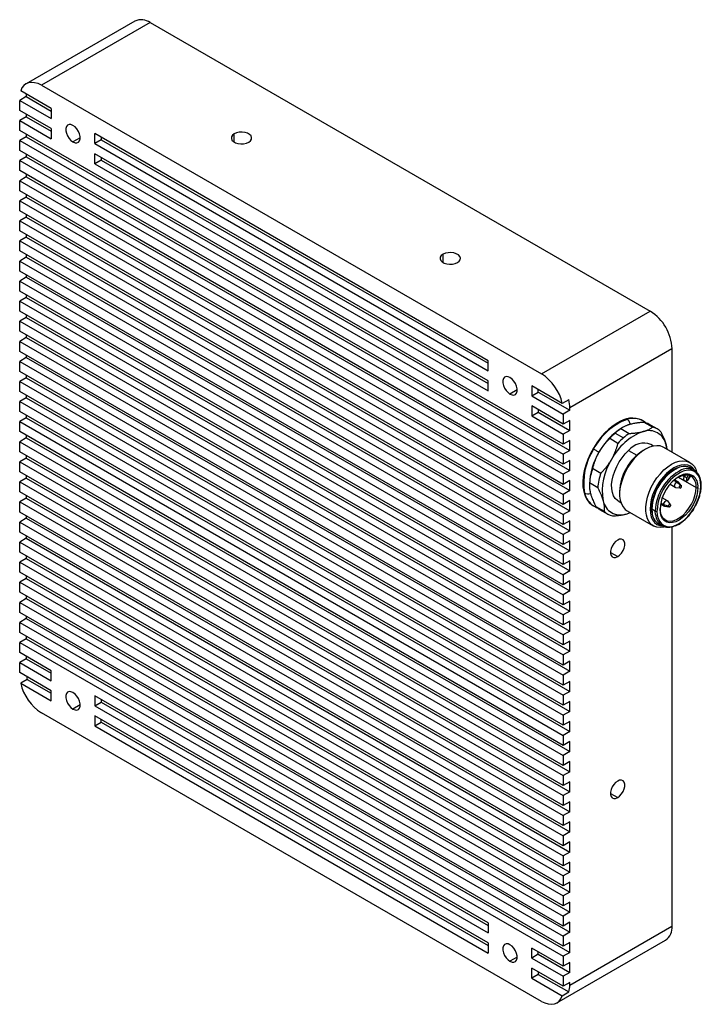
# Model space of a CAD drawing. Header units: millimetres. Extents: x 0 to 543, y 0 to 407.
# Tile 6 of 6: x 419 to 530, y 247 to 407. Entities that reach past the tile are written whole.
import ezdxf

# ---------------------------------------------------------------- set-up
doc = ezdxf.new("R2010")
doc.units = ezdxf.units.MM
doc.header["$LTSCALE"] = 2

msp = doc.modelspace()

# ---------------------------------------------------------------- linework, layer by layer
for p, q in [((437.99, 407.11), (420.31, 396.91)), ((440.49, 406.86), (422.81, 396.66)), ((440.49, 406.86), (521.81, 359.92)), ((424.4, 392.88), (419.44, 395.75)), ((422.81, 396.66), (504.13, 349.72)), ((420.34, 394.82), (419.28, 394.21)), ((419.28, 392.58), (419.28, 394.21)), ((419.28, 394.21), (424.4, 391.25)), ((420.34, 395.23), (420.34, 394.82)), ((420.34, 394.82), (424.4, 392.47)), ((424.4, 389.62), (419.28, 392.58)), ((424.4, 392.88), (424.4, 391.25)), ((420.34, 391.55), (419.28, 390.94)), ((419.28, 389.31), (419.28, 390.94)), ((419.28, 390.94), (424.4, 387.98)), ((420.34, 391.96), (420.34, 391.55)), ((420.34, 391.55), (424.4, 389.21)), ((507.67, 338.28), (419.28, 389.31)), ((424.4, 389.62), (424.4, 387.98)), ((420.34, 388.29), (419.28, 387.68)), ((419.28, 387.68), (507.67, 336.65)), ((419.28, 386.04), (419.28, 387.68)), ((420.34, 388.7), (420.34, 388.29)), ((420.34, 388.29), (508.73, 337.26)), ((429.11, 388.13), (427.94, 387.45)), ((495.47, 351.86), (431.48, 388.8)), ((431.48, 387.17), (431.48, 388.8)), ((432.54, 387.78), (431.48, 387.17)), ((432.54, 388.19), (432.54, 387.78)), ((432.54, 387.78), (495.47, 351.45)), ((454.17, 387.41), (454.17, 388.76)), ((507.67, 335.02), (419.28, 386.04)), ((431.48, 387.17), (495.47, 350.22)), ((420.34, 385.02), (419.28, 384.41)), ((419.28, 384.41), (507.67, 333.38)), ((419.28, 382.78), (419.28, 384.41)), ((420.34, 385.43), (420.34, 385.02)), ((420.34, 385.02), (508.73, 334)), ((495.47, 348.59), (431.48, 385.53)), ((431.48, 383.9), (431.48, 385.53)), ((432.54, 384.51), (431.48, 383.9)), ((432.54, 384.92), (432.54, 384.51)), ((432.54, 384.51), (495.47, 348.18)), ((431.48, 383.9), (495.47, 346.96)), ((507.67, 331.75), (419.28, 382.78)), ((420.34, 381.76), (419.28, 381.14)), ((420.34, 382.16), (420.34, 381.76)), ((420.34, 381.76), (508.73, 330.73)), ((419.28, 381.14), (507.67, 330.12)), ((419.28, 379.51), (419.28, 381.14)), ((507.67, 328.49), (419.28, 379.51)), ((420.34, 378.49), (419.28, 377.88)), ((420.34, 378.9), (420.34, 378.49)), ((420.34, 378.49), (508.73, 327.46)), ((419.28, 377.88), (507.67, 326.85)), ((419.28, 376.24), (419.28, 377.88)), ((507.67, 325.22), (419.28, 376.24)), ((420.34, 375.22), (419.28, 374.61)), ((420.34, 375.63), (420.34, 375.22)), ((420.34, 375.22), (508.73, 324.2)), ((419.28, 374.61), (507.67, 323.59)), ((419.28, 372.98), (419.28, 374.61)), ((507.67, 321.95), (419.28, 372.98)), ((420.34, 371.96), (419.28, 371.35)), ((420.34, 372.37), (420.34, 371.96)), ((420.34, 371.96), (508.73, 320.93)), ((419.28, 369.71), (419.28, 371.35)), ((419.28, 371.35), (507.67, 320.32)), ((507.67, 318.69), (419.28, 369.71)), ((420.34, 368.69), (419.28, 368.08)), ((420.34, 369.1), (420.34, 368.69)), ((420.34, 368.69), (508.73, 317.67)), ((488.12, 367.82), (488.12, 369.17)), ((419.28, 366.45), (419.28, 368.08)), ((419.28, 368.08), (507.67, 317.05)), ((507.67, 315.42), (419.28, 366.45)), ((420.34, 365.43), (419.28, 364.81)), ((420.34, 365.83), (420.34, 365.43)), ((420.34, 365.43), (508.73, 314.4)), ((419.28, 363.18), (419.28, 364.81)), ((419.28, 364.81), (507.67, 313.79)), ((507.67, 312.15), (419.28, 363.18)), ((420.34, 362.16), (419.28, 361.55)), ((420.34, 362.57), (420.34, 362.16)), ((420.34, 362.16), (508.73, 311.13)), ((419.28, 361.55), (507.67, 310.52)), ((419.28, 359.91), (419.28, 361.55)), ((507.67, 308.89), (419.28, 359.91)), ((420.34, 358.89), (419.28, 358.28)), ((420.34, 359.3), (420.34, 358.89)), ((420.34, 358.89), (508.73, 307.87)), ((504.13, 349.72), (521.81, 359.92)), ((419.28, 356.65), (419.28, 358.28)), ((419.28, 358.28), (507.67, 307.26)), ((507.67, 305.62), (419.28, 356.65)), ((420.34, 355.63), (419.28, 355.01)), ((420.34, 356.04), (420.34, 355.63)), ((420.34, 355.63), (508.73, 304.6)), ((419.28, 353.38), (419.28, 355.01)), ((419.28, 355.01), (507.67, 303.99)), ((507.67, 302.36), (419.28, 353.38)), ((420.34, 352.77), (420.34, 352.36)), ((525.34, 353.8), (508.73, 344.2)), ((525.34, 353.8), (525.34, 336.99)), ((420.34, 352.36), (419.28, 351.75)), ((419.28, 350.12), (419.28, 351.75)), ((419.28, 351.75), (507.67, 300.72)), ((420.34, 352.36), (508.73, 301.34)), ((495.47, 350.22), (495.47, 351.86)), ((507.67, 299.09), (419.28, 350.12)), ((420.34, 349.5), (420.34, 349.09)), ((420.34, 349.09), (419.28, 348.48)), ((419.28, 348.48), (507.67, 297.46)), ((419.28, 346.85), (419.28, 348.48)), ((420.34, 349.09), (508.73, 298.07)), ((495.47, 346.96), (495.47, 348.59)), ((507.5, 344.91), (502.54, 347.78)), ((502.54, 347.78), (502.54, 346.14)), ((507.67, 295.82), (419.28, 346.85)), ((420.34, 346.24), (420.34, 345.83)), ((500.17, 347.1), (499, 346.43)), ((502.54, 346.14), (503.6, 346.76)), ((502.54, 346.14), (507.67, 343.18)), ((503.6, 346.76), (503.6, 347.16)), ((503.6, 346.76), (508.73, 343.8)), ((420.34, 345.83), (419.28, 345.22)), ((419.28, 343.58), (419.28, 345.22)), ((419.28, 345.22), (507.67, 294.19)), ((420.34, 345.83), (508.73, 294.8)), ((507.67, 341.55), (502.54, 344.51)), ((502.54, 344.51), (502.54, 342.88)), ((508.56, 345.52), (507.5, 344.91)), ((507.67, 292.56), (419.28, 343.58)), ((420.34, 342.97), (420.34, 342.56)), ((502.54, 342.88), (503.6, 343.49)), ((502.54, 342.88), (507.67, 339.92)), ((503.6, 343.9), (503.6, 343.49)), ((503.6, 343.49), (508.73, 340.53)), ((508.73, 343.8), (507.67, 343.18)), ((507.67, 343.18), (507.67, 341.55)), ((508.73, 343.8), (508.73, 344.2)), ((420.34, 342.56), (419.28, 341.95)), ((419.28, 341.95), (507.67, 290.92)), ((419.28, 340.32), (419.28, 341.95)), ((420.34, 342.56), (508.73, 291.54)), ((508.73, 342.16), (507.67, 341.55)), ((508.73, 340.53), (508.73, 342.16)), ((520.6, 342.09), (520.51, 342.15)), ((522.18, 341.05), (520.84, 341.83)), ((522.91, 340.76), (521.57, 341.54)), ((507.67, 289.29), (419.28, 340.32)), ((420.34, 339.7), (420.34, 339.3)), ((508.73, 340.53), (507.67, 339.92)), ((507.67, 339.92), (507.67, 338.28)), ((516.1, 340.07), (517.45, 339.3)), ((517.04, 340.81), (518.38, 340.03)), ((517.41, 341.05), (517.21, 340.94)), ((420.34, 339.3), (419.28, 338.68)), ((419.28, 338.68), (507.67, 287.66)), ((419.28, 337.05), (419.28, 338.68)), ((420.34, 339.3), (508.73, 288.27)), ((508.73, 338.9), (507.67, 338.28)), ((508.73, 337.26), (508.73, 338.9)), ((516.55, 338.41), (515.21, 339.19)), ((522.33, 337.98), (521.91, 338.22)), ((524.52, 337.47), (524.39, 338.17)), ((524.39, 338.17), (524.52, 337.47)), ((507.67, 286.03), (419.28, 337.05)), ((420.34, 336.44), (420.34, 336.03)), ((508.73, 337.26), (507.67, 336.65)), ((507.67, 336.65), (507.67, 335.02)), ((518.29, 337.25), (519.62, 336.48)), ((521.03, 337.47), (520.68, 337.26)), ((528.25, 335.31), (524.01, 337.76)), ((420.34, 336.03), (419.28, 335.42)), ((419.28, 335.42), (507.67, 284.39)), ((419.28, 333.78), (419.28, 335.42)), ((420.34, 336.03), (508.73, 285)), ((508.73, 335.63), (507.67, 335.02)), ((508.73, 334), (508.73, 335.63)), ((507.67, 282.76), (419.28, 333.78)), ((420.34, 333.17), (420.34, 332.76)), ((508.73, 334), (507.67, 333.38)), ((507.67, 333.38), (507.67, 331.75)), ((512.42, 334.36), (513.77, 333.59)), ((527.09, 333.21), (527.39, 333.04)), ((527.39, 333.04), (527.53, 333.3)), ((528.01, 333.28), (527.75, 332.83)), ((528.05, 332.66), (528.34, 333.17)), ((528.96, 334.09), (528.39, 334.42)), ((420.34, 332.76), (419.28, 332.15)), ((419.28, 332.15), (507.67, 281.13)), ((419.28, 330.52), (419.28, 332.15)), ((420.34, 332.76), (508.73, 281.74)), ((508.73, 332.36), (507.67, 331.75)), ((508.73, 330.73), (508.73, 332.36)), ((511.91, 331.75), (511.91, 331.52)), ((513.28, 331.19), (511.93, 331.97)), ((525.03, 331.76), (525.87, 331.28)), ((526.12, 332.12), (525.64, 332.4)), ((526.37, 332.14), (525.75, 332.5)), ((526.12, 332.12), (526.7, 331.58)), ((526.34, 332.93), (529.27, 331.24)), ((526.35, 332.94), (527.39, 332.35)), ((526.84, 331.57), (526.42, 332.1)), ((528.07, 332.61), (528.09, 332.63)), ((528.09, 332.63), (528.38, 333.13)), ((507.67, 279.49), (419.28, 330.52)), ((508.73, 330.73), (507.67, 330.12)), ((507.67, 330.12), (507.67, 328.49)), ((516.82, 330.59), (516.82, 330.18)), ((525.93, 331.26), (526.6, 331.16)), ((420.34, 329.5), (419.28, 328.89)), ((419.28, 328.89), (507.67, 277.86)), ((419.28, 327.25), (419.28, 328.89)), ((420.34, 329.91), (420.34, 329.5)), ((420.34, 329.5), (508.73, 278.47)), ((508.73, 329.1), (507.67, 328.49)), ((508.73, 327.46), (508.73, 329.1)), ((516.61, 329.04), (517.03, 328.8)), ((523.49, 328.57), (524.1, 328.22)), ((523.52, 328.72), (524, 328.44)), ((524.6, 329.08), (523.76, 329.57)), ((524.76, 328.22), (524, 328.44)), ((525.07, 328.51), (524.65, 329.04)), ((507.67, 276.23), (419.28, 327.25)), ((508.73, 327.46), (507.67, 326.85)), ((507.67, 326.85), (507.67, 325.22)), ((512.51, 328.29), (512.6, 328.24)), ((512.95, 328.17), (514.3, 327.39)), ((513.57, 327.68), (514.91, 326.9)), ((517.89, 326.92), (518.57, 327.16)), ((517.89, 326.92), (518.57, 327.16)), ((518.06, 327.45), (522.3, 325)), ((522.62, 327.4), (522.06, 327.73)), ((522.06, 327.73), (522.09, 327.15)), ((522.66, 326.82), (522.62, 327.4)), ((522.91, 327.61), (522.9, 327.4)), ((523.4, 327.69), (523.4, 327.84)), ((523.46, 327.77), (523.46, 327.9)), ((524.17, 328.19), (524.83, 328.1)), ((420.34, 326.23), (419.28, 325.62)), ((419.28, 325.62), (507.67, 274.59)), ((419.28, 323.99), (419.28, 325.62)), ((420.34, 326.64), (420.34, 326.23)), ((420.34, 326.23), (508.73, 275.21)), ((508.73, 325.83), (507.67, 325.22)), ((508.73, 324.2), (508.73, 325.83)), ((523.14, 325.33), (523.71, 325)), ((507.67, 272.96), (419.28, 323.99)), ((508.73, 324.2), (507.67, 323.59)), ((507.67, 323.59), (507.67, 321.95)), ((525.34, 324.84), (525.34, 259.89)), ((420.34, 322.97), (419.28, 322.35)), ((419.28, 322.35), (507.67, 271.33)), ((419.28, 320.72), (419.28, 322.35)), ((420.34, 323.37), (420.34, 322.97)), ((420.34, 322.97), (508.73, 271.94)), ((508.73, 322.57), (507.67, 321.95)), ((508.73, 320.93), (508.73, 322.57)), ((507.67, 269.69), (419.28, 320.72)), ((508.73, 320.93), (507.67, 320.32)), ((515.34, 320.67), (516.51, 319.99)), ((420.34, 319.7), (419.28, 319.09)), ((419.28, 319.09), (507.67, 268.06)), ((419.28, 317.45), (419.28, 319.09)), ((420.34, 320.11), (420.34, 319.7)), ((420.34, 319.7), (508.73, 268.67)), ((507.67, 320.32), (507.67, 318.69)), ((508.73, 319.3), (507.67, 318.69)), ((508.73, 317.67), (508.73, 319.3)), ((507.67, 266.43), (419.28, 317.45)), ((508.73, 317.67), (507.67, 317.05)), ((420.34, 316.43), (419.28, 315.82)), ((419.28, 314.19), (419.28, 315.82)), ((419.28, 315.82), (507.67, 264.8)), ((420.34, 316.84), (420.34, 316.43)), ((420.34, 316.43), (508.73, 265.41)), ((507.67, 317.05), (507.67, 315.42)), ((508.73, 316.03), (507.67, 315.42)), ((508.73, 314.4), (508.73, 316.03)), ((507.67, 263.16), (419.28, 314.19)), ((508.73, 314.4), (507.67, 313.79)), ((420.34, 313.17), (419.28, 312.55)), ((419.28, 312.55), (507.67, 261.53)), ((419.28, 310.92), (419.28, 312.55)), ((420.34, 313.58), (420.34, 313.17)), ((420.34, 313.17), (508.73, 262.14)), ((507.67, 313.79), (507.67, 312.15)), ((508.73, 312.77), (507.67, 312.15)), ((508.73, 311.13), (508.73, 312.77)), ((507.67, 259.9), (419.28, 310.92)), ((508.73, 311.13), (507.67, 310.52)), ((420.34, 309.9), (419.28, 309.29)), ((419.28, 309.29), (507.67, 258.26)), ((419.28, 307.66), (419.28, 309.29)), ((420.34, 310.31), (420.34, 309.9)), ((420.34, 309.9), (508.73, 258.88)), ((507.67, 310.52), (507.67, 308.89)), ((508.73, 309.5), (507.67, 308.89)), ((508.73, 307.87), (508.73, 309.5)), ((507.67, 256.63), (419.28, 307.66)), ((508.73, 307.87), (507.67, 307.26)), ((420.34, 306.63), (419.28, 306.02)), ((419.28, 304.39), (419.28, 306.02)), ((419.28, 306.02), (507.67, 255)), ((420.34, 307.04), (420.34, 306.63)), ((420.34, 306.63), (508.73, 255.61)), ((507.67, 307.26), (507.67, 305.62)), ((508.73, 306.23), (507.67, 305.62)), ((508.73, 304.6), (508.73, 306.23)), ((424.4, 301.43), (419.28, 304.39)), ((508.73, 304.6), (507.67, 303.99)), ((420.34, 303.37), (419.28, 302.76)), ((419.28, 301.12), (419.28, 302.76)), ((419.28, 302.76), (424.4, 299.8)), ((420.34, 303.78), (420.34, 303.37)), ((420.34, 303.37), (424.4, 301.02)), ((507.67, 303.99), (507.67, 302.36)), ((508.73, 302.97), (507.67, 302.36)), ((508.73, 301.34), (508.73, 302.97)), ((424.4, 298.16), (419.28, 301.12)), ((424.4, 299.8), (424.4, 301.43)), ((508.73, 301.34), (507.67, 300.72)), ((420.5, 300.01), (419.44, 299.4)), ((420.5, 300.01), (424.4, 297.76)), ((507.67, 300.72), (507.67, 299.09)), ((508.73, 299.7), (507.67, 299.09)), ((508.73, 298.07), (508.73, 299.7)), ((419.44, 299.4), (424.4, 296.53)), ((424.4, 296.53), (424.4, 298.16)), ((508.73, 298.07), (507.67, 297.46)), ((495.47, 260.41), (431.48, 297.35)), ((431.48, 297.35), (431.48, 295.71)), ((431.48, 295.71), (432.54, 296.33)), ((432.54, 296.74), (432.54, 296.33)), ((432.54, 296.33), (495.47, 260)), ((507.67, 297.46), (507.67, 295.82)), ((508.73, 296.44), (507.67, 295.82)), ((508.73, 294.8), (508.73, 296.44)), ((429.11, 295.86), (427.94, 295.18)), ((431.48, 295.71), (495.47, 258.77)), ((508.73, 294.8), (507.67, 294.19)), ((504.13, 247.65), (422.81, 294.59)), ((495.47, 257.14), (431.48, 294.08)), ((431.48, 294.08), (431.48, 292.45)), ((432.54, 293.06), (432.54, 293.47)), ((507.67, 294.19), (507.67, 292.56)), ((508.73, 293.17), (507.67, 292.56)), ((508.73, 291.54), (508.73, 293.17)), ((431.48, 292.45), (432.54, 293.06)), ((431.48, 292.45), (495.47, 255.51)), ((432.54, 293.06), (495.47, 256.73)), ((508.73, 291.54), (507.67, 290.92)), ((507.67, 290.92), (507.67, 289.29)), ((508.73, 289.9), (507.67, 289.29)), ((508.73, 288.27), (508.73, 289.9)), ((508.73, 288.27), (507.67, 287.66)), ((507.67, 287.66), (507.67, 286.03)), ((508.73, 286.64), (507.67, 286.03)), ((508.73, 285), (508.73, 286.64)), ((508.73, 285), (507.67, 284.39)), ((507.67, 284.39), (507.67, 282.76)), ((508.73, 283.37), (507.67, 282.76)), ((508.73, 281.74), (508.73, 283.37)), ((508.73, 281.74), (507.67, 281.13)), ((507.67, 281.13), (507.67, 279.49)), ((515.34, 281.47), (516.51, 280.8)), ((508.73, 280.11), (507.67, 279.49)), ((508.73, 278.47), (508.73, 280.11)), ((508.73, 278.47), (507.67, 277.86)), ((507.67, 277.86), (507.67, 276.23)), ((508.73, 276.84), (507.67, 276.23)), ((508.73, 275.21), (508.73, 276.84)), ((508.73, 275.21), (507.67, 274.59)), ((507.67, 274.59), (507.67, 272.96)), ((508.73, 273.57), (507.67, 272.96)), ((508.73, 271.94), (508.73, 273.57)), ((508.73, 271.94), (507.67, 271.33)), ((507.67, 271.33), (507.67, 269.69)), ((508.73, 270.31), (507.67, 269.69)), ((508.73, 268.67), (508.73, 270.31)), ((508.73, 268.67), (507.67, 268.06)), ((507.67, 268.06), (507.67, 266.43)), ((508.73, 267.04), (507.67, 266.43)), ((508.73, 265.41), (508.73, 267.04)), ((508.73, 265.41), (507.67, 264.8)), ((507.67, 264.8), (507.67, 263.16)), ((508.73, 263.77), (507.67, 263.16)), ((508.73, 262.14), (508.73, 263.77)), ((508.73, 262.14), (507.67, 261.53)), ((507.67, 261.53), (507.67, 259.9)), ((495.47, 260.41), (495.47, 258.77)), ((508.73, 260.51), (507.67, 259.9)), ((508.73, 258.88), (508.73, 260.51)), ((508.73, 250.3), (525.34, 259.89)), ((508.73, 258.88), (507.67, 258.26)), ((507.67, 258.26), (507.67, 256.63)), ((495.47, 257.14), (495.47, 255.51)), ((507.67, 253.36), (502.54, 256.32)), ((502.54, 254.69), (502.54, 256.32)), ((506.63, 247.4), (524.31, 257.61)), ((508.73, 257.24), (507.67, 256.63)), ((508.73, 255.61), (508.73, 257.24)), ((500.17, 254.83), (499, 254.16)), ((503.6, 255.3), (502.54, 254.69)), ((502.54, 254.69), (507.67, 251.73)), ((503.6, 255.3), (503.6, 255.71)), ((503.6, 255.3), (508.73, 252.34)), ((508.73, 255.61), (507.67, 255)), ((507.67, 255), (507.67, 253.36)), ((508.73, 253.98), (507.67, 253.36)), ((508.73, 252.34), (508.73, 253.98)), ((507.67, 250.1), (502.54, 253.06)), ((502.54, 251.42), (502.54, 253.06)), ((503.6, 252.04), (502.54, 251.42)), ((503.6, 252.44), (503.6, 252.04)), ((503.6, 252.04), (508.56, 249.17)), ((508.73, 252.34), (507.67, 251.73)), ((507.67, 251.73), (507.67, 250.1)), ((502.54, 251.42), (507.5, 248.56)), ((508.73, 250.71), (507.67, 250.1)), ((508.73, 250.3), (508.73, 250.71)), ((507.5, 248.56), (508.56, 249.17))]:
    msp.add_line(p, q)
at = {"flags": 128}
for points in [[(422.81, 396.66), (422.26, 396.93), (421.71, 397.09), (421.2, 397.14), (420.72, 397.08), (420.3, 396.9), (419.94, 396.61), (419.65, 396.23), (419.44, 395.75)], [(427.94, 390.15), (427.61, 390.28), (427.31, 390.3), (427.06, 390.19), (426.88, 389.97), (426.79, 389.66), (426.79, 389.27), (426.88, 388.85), (427.06, 388.43), (427.31, 388.03), (427.61, 387.7), (427.94, 387.45)], [(427.94, 387.45), (428.27, 387.32), (428.57, 387.3), (428.82, 387.41), (429, 387.63), (429.1, 387.94), (429.1, 388.33), (429, 388.75), (428.82, 389.17), (428.57, 389.57), (428.27, 389.9), (427.94, 390.15)], [(454.17, 388.76), (453.89, 388.54), (453.73, 388.29), (453.7, 388.02), (453.79, 387.75), (454.02, 387.52), (454.35, 387.32), (454.76, 387.19), (455.22, 387.14), (455.69, 387.16), (456.13, 387.25), (456.51, 387.41)], [(456.51, 387.41), (456.79, 387.63), (456.95, 387.88), (456.99, 388.15), (456.89, 388.42), (456.66, 388.66), (456.33, 388.85), (455.92, 388.98), (455.46, 389.04), (454.99, 389.02), (454.55, 388.92), (454.17, 388.76)], [(488.12, 369.17), (487.83, 368.95), (487.67, 368.7), (487.64, 368.42), (487.74, 368.16), (487.96, 367.92), (488.29, 367.73), (488.71, 367.6), (489.16, 367.54), (489.63, 367.56), (490.07, 367.66), (490.45, 367.82)], [(490.45, 367.82), (490.73, 368.04), (490.89, 368.29), (490.93, 368.56), (490.83, 368.83), (490.6, 369.06), (490.27, 369.26), (489.86, 369.39), (489.4, 369.44), (488.93, 369.42), (488.49, 369.33), (488.12, 369.17)], [(499, 349.12), (498.68, 349.26), (498.37, 349.27), (498.12, 349.17), (497.94, 348.95), (497.85, 348.63), (497.85, 348.25), (497.94, 347.83), (498.12, 347.4), (498.37, 347.01), (498.68, 346.67), (499, 346.43)], [(499, 346.43), (499.33, 346.29), (499.64, 346.28), (499.89, 346.38), (500.07, 346.6), (500.16, 346.92), (500.16, 347.3), (500.07, 347.72), (499.89, 348.15), (499.64, 348.54), (499.33, 348.88), (499, 349.12)], [(516.51, 341.75), (515.78, 341.28), (515.07, 340.71), (514.38, 340.05), (513.73, 339.31), (513.12, 338.5), (512.57, 337.64), (512.08, 336.74), (511.67, 335.81), (511.33, 334.88), (511.08, 333.95), (510.92, 333.04), (510.85, 332.17), (510.87, 331.34), (510.99, 330.58), (511.2, 329.9), (511.49, 329.3), (511.87, 328.81), (512.32, 328.41), (512.51, 328.29)], [(524.01, 337.76), (523.89, 337.82), (523.4, 337.99), (522.86, 338.04), (522.27, 337.97), (521.66, 337.78), (521.03, 337.47), (520.4, 337.05), (519.79, 336.54), (519.2, 335.93), (518.66, 335.26), (518.17, 334.52), (517.74, 333.74), (517.39, 332.93), (517.11, 332.12), (516.93, 331.32), (516.83, 330.55), (516.83, 329.82), (516.93, 329.16), (517.11, 328.57), (517.39, 328.07), (517.74, 327.68), (518.06, 327.45)], [(516.61, 329.04), (516.48, 329.13), (516.12, 329.46), (515.84, 329.89), (515.64, 330.42), (515.54, 331.03), (515.52, 331.7), (515.6, 332.41), (515.76, 333.16), (516.02, 333.92), (516.35, 334.67), (516.76, 335.4), (517.22, 336.08), (517.74, 336.7), (518.29, 337.25)], [(524.14, 324.82), (524.03, 324.8), (523.45, 324.73), (522.9, 324.78), (522.41, 324.94), (521.98, 325.23), (521.63, 325.63), (521.36, 326.12), (521.17, 326.71), (521.08, 327.37), (521.08, 328.1), (521.17, 328.87), (521.36, 329.67), (521.63, 330.49), (521.98, 331.29), (522.41, 332.07), (522.9, 332.81), (523.45, 333.48), (524.03, 334.09), (524.65, 334.6), (525.27, 335.02), (525.9, 335.33), (526.51, 335.52), (527.1, 335.59), (527.64, 335.54), (528.14, 335.37), (528.56, 335.09), (528.92, 334.69), (529.19, 334.2), (529.33, 333.81)], [(528.99, 334.08), (528.75, 334.37), (528.35, 334.68), (527.89, 334.86), (527.38, 334.93), (526.82, 334.88), (526.23, 334.7), (525.63, 334.41), (525.02, 334), (524.44, 333.5), (523.88, 332.91), (523.36, 332.25), (522.9, 331.53), (522.51, 330.77), (522.19, 329.99), (521.96, 329.21), (521.82, 328.45), (521.77, 327.73), (521.82, 327.06), (521.96, 326.46), (522.19, 325.95), (522.51, 325.54), (522.9, 325.23), (523.36, 325.05), (523.74, 324.98)], [(530.05, 331.53), (530, 332.18), (529.85, 332.75), (529.62, 333.24), (529.29, 333.62), (528.89, 333.9), (528.43, 334.05), (527.91, 334.07), (527.35, 333.97), (527.15, 333.9)], [(525.93, 331.26), (525.87, 331.28), (525.8, 331.37), (525.77, 331.51), (525.8, 331.68), (525.87, 331.85), (525.99, 332.01), (526.12, 332.12)], [(526.12, 332.12), (526.26, 332.17), (526.37, 332.14), (526.42, 332.1)], [(526.6, 331.16), (526.57, 331.17), (526.54, 331.21), (526.52, 331.28), (526.54, 331.36), (526.57, 331.45), (526.63, 331.52), (526.7, 331.58)], [(526.7, 331.58), (526.76, 331.6), (526.82, 331.59), (526.84, 331.57)], [(526.78, 331.19), (526.79, 331.2), (526.82, 331.24), (526.83, 331.3), (526.82, 331.37), (526.79, 331.45), (526.75, 331.52), (526.7, 331.58)], [(527.38, 332.35), (527.38, 332.35), (527.29, 332.46), (527.26, 332.63), (527.29, 332.83), (527.39, 333.04)], [(527.39, 333.04), (527.43, 333.01), (527.48, 332.99), (527.53, 332.96), (527.58, 332.93), (527.63, 332.9), (527.67, 332.87), (527.71, 332.85), (527.75, 332.83)], [(527.75, 332.83), (527.7, 332.73), (527.69, 332.63), (527.7, 332.54), (527.74, 332.49), (527.81, 332.47), (527.89, 332.49), (527.97, 332.55), (528.04, 332.64)], [(528.05, 332.66), (528.07, 332.64), (528.09, 332.63), (528.09, 332.63), (528.09, 332.63)], [(528.54, 333.06), (528.5, 333.08), (528.41, 333.14)], [(522.9, 327.4), (522.95, 326.75), (523.1, 326.18), (523.34, 325.69), (523.66, 325.31), (524.06, 325.04), (524.52, 324.89), (525.04, 324.86), (525.6, 324.96), (526.18, 325.19), (526.77, 325.53), (527.35, 325.97), (527.91, 326.52), (528.43, 327.14), (528.89, 327.83), (529.29, 328.56), (529.62, 329.32), (529.85, 330.08), (530, 330.82), (530.05, 331.53)], [(529.55, 331.24), (529.5, 330.6), (529.37, 329.92), (529.14, 329.23), (528.83, 328.54), (528.45, 327.89), (528.01, 327.28), (527.53, 326.74), (527.01, 326.28), (526.48, 325.91), (525.94, 325.66), (525.42, 325.52), (524.94, 325.5), (524.5, 325.6), (524.12, 325.82), (523.81, 326.15), (523.59, 326.58), (523.45, 327.1), (523.4, 327.69)], [(524.26, 325.95), (524.57, 325.82), (525.03, 325.76), (525.53, 325.82), (526.06, 326.02), (526.61, 326.33), (527.14, 326.75), (527.64, 327.27), (528.1, 327.86), (528.5, 328.52), (528.83, 329.2), (529.07, 329.9), (529.22, 330.59), (529.27, 331.24)], [(524, 328.44), (524.03, 328.62), (524.1, 328.79), (524.22, 328.95), (524.35, 329.06), (524.49, 329.1), (524.6, 329.08), (524.65, 329.04)], [(524.17, 328.19), (524.1, 328.22), (524.03, 328.3), (524, 328.44)], [(524.76, 328.22), (524.77, 328.3), (524.81, 328.39), (524.86, 328.46), (524.93, 328.52), (524.99, 328.54), (525.05, 328.53), (525.07, 328.51)], [(524.76, 328.22), (524.83, 328.2), (524.92, 328.2), (524.99, 328.21), (525.06, 328.24), (525.11, 328.28), (525.13, 328.32), (525.13, 328.34)], [(524.83, 328.1), (524.81, 328.11), (524.77, 328.15), (524.76, 328.22)], [(524.13, 326.04), (524.17, 326.01), (524.26, 325.95)], [(516.51, 322.69), (516.18, 322.44), (515.87, 322.11), (515.62, 321.71), (515.44, 321.29), (515.35, 320.87), (515.35, 320.48), (515.44, 320.17), (515.62, 319.95), (515.87, 319.84), (516.18, 319.86), (516.51, 319.99)], [(516.51, 319.99), (516.83, 320.24), (517.14, 320.57), (517.39, 320.97), (517.57, 321.39), (517.66, 321.81), (517.66, 322.2), (517.57, 322.51), (517.39, 322.73), (517.14, 322.84), (516.83, 322.82), (516.51, 322.69)], [(427.94, 297.88), (427.61, 298.01), (427.31, 298.03), (427.06, 297.92), (426.88, 297.7), (426.79, 297.39), (426.79, 297.01), (426.88, 296.58), (427.06, 296.16), (427.31, 295.76), (427.61, 295.43), (427.94, 295.18)], [(427.94, 295.18), (428.27, 295.05), (428.57, 295.03), (428.82, 295.14), (429, 295.36), (429.1, 295.67), (429.1, 296.06), (429, 296.48), (428.82, 296.9), (428.57, 297.3), (428.27, 297.63), (427.94, 297.88)], [(516.51, 280.8), (516.83, 281.04), (517.14, 281.38), (517.39, 281.77), (517.57, 282.2), (517.66, 282.62), (517.66, 283), (517.57, 283.32), (517.39, 283.54), (517.14, 283.64), (516.83, 283.63), (516.51, 283.49)], [(516.51, 283.49), (516.18, 283.25), (515.87, 282.92), (515.62, 282.52), (515.44, 282.09), (515.35, 281.67), (515.35, 281.29), (515.44, 280.97), (515.62, 280.75), (515.87, 280.65), (516.18, 280.66), (516.51, 280.8)], [(499, 256.85), (498.68, 256.99), (498.37, 257), (498.12, 256.9), (497.94, 256.68), (497.85, 256.36), (497.85, 255.98), (497.94, 255.56), (498.12, 255.13), (498.37, 254.74), (498.68, 254.4), (499, 254.16)], [(499, 254.16), (499.33, 254.02), (499.64, 254.01), (499.89, 254.12), (500.07, 254.33), (500.16, 254.65), (500.16, 255.03), (500.07, 255.45), (499.89, 255.88), (499.64, 256.28), (499.33, 256.61), (499, 256.85)], [(504.13, 247.65), (504.69, 247.38), (505.23, 247.22), (505.75, 247.17), (506.22, 247.23), (506.65, 247.41), (507.01, 247.69), (507.29, 248.08), (507.5, 248.56)]]:
    msp.add_lwpolyline(points, dxfattribs=at)
for centre, radius, start, end in [((439.03, 404.82), 2.51, 54.3411, 114.3485), ((517.7, 353.47), 7.65, 2.4764, 57.5236), ((499.88, 343.14), 7.83, 13.0534, 57.0786), ((502.94, 344.16), 5.79, 0.4524, 13.6262), ((521.54, 332.89), 10.05, 110.2567, 152.8704), ((518.85, 338.45), 4.06, 65.948, 125.3624), ((519.06, 339.18), 3.3, 62.18, 107.6081), ((520.2, 339.17), 2.73, 60.0932, 76.5153), ((522.92, 331.78), 10.79, 121.9225, 151.1825), ((523.68, 331.55), 11.41, 131.6456, 137.9771), ((523.9, 331.5), 9.42, 110.2567, 152.8704), ((522.47, 332.92), 9.58, 124.5642, 131.6776), ((523.82, 332.14), 9.58, 124.5642, 131.6776), ((521.57, 337.62), 2.87, 11.07, 108.9193), ((521.55, 338.41), 2.71, 43.4216, 76.5677), ((525.03, 330.77), 11.41, 131.6456, 137.9771), ((520.75, 335.3), 3.14, 68.3368, 141.6601), ((521.04, 332.02), 10.05, 147.1309, 189.7398), ((522.7, 331.39), 10.79, 148.8177, 178.082), ((525.13, 330.24), 8.32, 122.3926, 177.6128), ((523.43, 330.68), 9.42, 147.1309, 189.7398), ((522.39, 331.08), 10.49, 161.7425, 175.1282), ((523.73, 330.3), 10.49, 161.7425, 175.1282), ((529.88, 327.46), 7.82, 116.9406, 178.0252), ((530.38, 327.17), 7.76, 116.6759, 178.2807), ((530.37, 327.16), 7.47, 115.5116, 176.567), ((527.35, 332.18), 2.47, 64.8964, 114.2637), ((527.7, 331.55), 1.88, 350.6895, 123.1049), ((527.85, 332.17), 2.16, 2.7912, 116.1388), ((529.95, 327.44), 6.56, 120.0095, 176.511), ((526.65, 331.4), 0.25, 299.9973, 42.4791), ((527.6, 332.92), 0.52, 327.9395, 329.9984), ((528, 332.55), 0.101, 32.7073, 64.999), ((527.1, 331.42), 2.17, 355.157, 48.744), ((530.01, 331.62), 0.101, 294.376, 354.2893), ((514.32, 331.01), 3.26, 192.1153, 238.0932), ((526.65, 331.4), 0.25, 257.5263, 299.9973), ((529.41, 331.51), 0.307, 242.6097, 297.3903), ((516.96, 329.64), 2.87, 191.07, 288.9193), ((524.88, 328.34), 0.25, 360, 42.4791), ((514.93, 330.04), 2.72, 223.4461, 239.9403), ((516.27, 329.25), 2.71, 223.4216, 256.5677), ((522.1, 327.82), 0.101, 185.7105, 245.624), ((524.48, 327.31), 2.39, 183.8993, 236.0788), ((522.76, 327.68), 0.307, 242.6097, 297.3903), ((524.82, 326.93), 2.16, 182.7912, 296.1388), ((523.36, 327.78), 0.0958, 292.7173, 356.1602), ((524.88, 328.34), 0.25, 257.5263, 360), ((426.84, 301.5), 6.51, 189.1453, 193.2833), ((427.07, 301.16), 7.83, 193.0534, 237.0786), ((522.91, 259.62), 2.45, 304.7789, 6.5333), ((505.04, 250.26), 3.69, 342.8999, 0.7102)]:
    msp.add_arc(centre, radius, start, end)
for points, knots in [([(518.59, 341.52), (518.52, 341.5), (518.4, 341.47), (518.23, 341.41), (518.06, 341.35), (517.9, 341.29), (517.7, 341.21), (517.49, 341.1), (517.25, 340.96), (517.11, 340.86), (517.04, 340.81)], [0, 0, 0, 0, 0.095191, 0.190865, 0.287146, 0.384155, 0.48201, 0.649514, 0.822017, 1, 1, 1, 1]), ([(518.59, 341.52), (518.55, 341.69), (518.48, 341.86), (518.3, 342.14), (518.19, 342.25), (518.06, 342.32)], [0, 0, 0, 0, 0.5, 0.5, 1, 1, 1, 1]), ([(520.84, 341.83), (520.75, 341.82), (520.58, 341.81), (520.32, 341.8), (520.07, 341.77), (519.83, 341.75), (519.55, 341.71), (519.24, 341.67), (518.9, 341.6), (518.69, 341.55), (518.59, 341.52)], [0, 0, 0, 0, 0.1073561, 0.212739, 0.3162467, 0.4179823, 0.5180547, 0.6804969, 0.8409585, 1, 1, 1, 1]), ([(521.09, 341.75), (521.09, 341.75), (520.95, 341.9), (520.77, 342), (520.59, 342.1)], [0, 0, 0, 0, 0.016412, 1, 1, 1, 1]), ([(518.38, 340.03), (518.47, 340.04), (518.65, 340.04), (518.9, 340.06), (519.15, 340.08), (519.39, 340.11), (519.67, 340.14), (519.98, 340.19), (520.32, 340.26), (520.53, 340.31), (520.64, 340.34)], [0, 0, 0, 0, 0.107356, 0.212739, 0.316247, 0.417982, 0.518055, 0.680497, 0.840958, 1, 1, 1, 1]), ([(520.64, 340.34), (520.7, 340.35), (520.82, 340.39), (520.99, 340.44), (521.16, 340.5), (521.33, 340.57), (521.52, 340.65), (521.74, 340.76), (521.97, 340.9), (522.11, 341), (522.18, 341.05)], [0, 0, 0, 0, 0.095191, 0.190865, 0.287146, 0.384155, 0.48201, 0.649514, 0.822017, 1, 1, 1, 1]), ([(523.52, 340.28), (523.56, 340.2), (523.64, 340.04), (523.76, 339.81), (523.86, 339.59), (523.96, 339.37), (524.07, 339.11), (524.18, 338.81), (524.3, 338.48), (524.36, 338.28), (524.39, 338.17)], [0, 0, 0, 0, 0.107356, 0.212739, 0.316247, 0.417982, 0.518055, 0.680497, 0.840958, 1, 1, 1, 1]), ([(515.21, 339.19), (515.14, 339.12), (515, 338.98), (514.79, 338.76), (514.6, 338.55), (514.41, 338.33), (514.19, 338.06), (513.95, 337.74), (513.69, 337.37), (513.54, 337.11), (513.46, 336.98)], [0, 0, 0, 0, 0.1073561, 0.212739, 0.3162467, 0.4179823, 0.5180547, 0.6804969, 0.8409585, 1, 1, 1, 1]), ([(515.51, 335.79), (515.56, 335.87), (515.65, 336.03), (515.77, 336.27), (515.89, 336.52), (516, 336.77), (516.13, 337.09), (516.28, 337.47), (516.43, 337.93), (516.51, 338.25), (516.55, 338.41)], [0, 0, 0, 0, 0.095191, 0.190865, 0.287146, 0.384155, 0.48201, 0.649514, 0.822017, 1, 1, 1, 1]), ([(513.46, 336.98), (513.42, 336.9), (513.33, 336.74), (513.2, 336.5), (513.09, 336.26), (512.97, 336), (512.84, 335.69), (512.7, 335.3), (512.55, 334.84), (512.47, 334.52), (512.42, 334.36)], [0, 0, 0, 0, 0.0951908, 0.1908652, 0.2871465, 0.3841553, 0.4820098, 0.6495139, 0.8220175, 1, 1, 1, 1]), ([(513.46, 336.98), (513.33, 337.06), (513.17, 337.15), (512.87, 337.32), (512.72, 337.41), (512.6, 337.48)], [0, 0, 0, 0, 0.5, 0.5, 1, 1, 1, 1]), ([(513.77, 333.59), (513.84, 333.66), (513.98, 333.8), (514.18, 334.01), (514.38, 334.23), (514.57, 334.44), (514.78, 334.71), (515.02, 335.03), (515.28, 335.41), (515.44, 335.67), (515.51, 335.79)], [0, 0, 0, 0, 0.107356, 0.212739, 0.316247, 0.417982, 0.518055, 0.680497, 0.840958, 1, 1, 1, 1]), ([(526.23, 334.44), (526.07, 334.37), (525.71, 334.21), (525.17, 333.86), (524.62, 333.41), (524.1, 332.88), (523.62, 332.28), (523.24, 331.73), (523.04, 331.37), (522.97, 331.24)], [0, 0, 0, 0, 0.1394909, 0.2940691, 0.448679, 0.6031425, 0.7574542, 0.9116636, 1, 1, 1, 1]), ([(526.62, 333.02), (526.71, 333.06), (526.96, 333.19), (527.35, 333.3), (527.78, 333.34), (528.15, 333.26), (528.4, 333.17), (528.51, 333.07), (528.52, 333.06)], [0, 0, 0, 0, 0.1174449, 0.3279787, 0.5388051, 0.751665, 0.9692794, 1, 1, 1, 1]), ([(528.34, 333.17), (528.36, 333.15), (528.38, 333.13), (528.38, 333.13), (528.38, 333.13)], [0, 0, 0, 0, 0.636121, 1, 1, 1, 1]), ([(511.93, 331.97), (511.93, 331.92), (511.92, 331.81), (511.91, 331.65), (511.91, 331.49), (511.91, 331.32), (511.93, 331.12), (511.96, 330.87), (512.01, 330.58), (512.06, 330.37), (512.09, 330.27)], [0, 0, 0, 0, 0.1073561, 0.2127391, 0.3162467, 0.4179824, 0.5180548, 0.6804969, 0.8409585, 1, 1, 1, 1]), ([(527.39, 332.35), (527.39, 332.35), (527.44, 332.31), (527.56, 332.29), (527.71, 332.3), (527.87, 332.37), (527.99, 332.48), (528.05, 332.57), (528.08, 332.6)], [0, 0, 0, 0, 0.039968, 0.234351, 0.415988, 0.611933, 0.84544, 1, 1, 1, 1]), ([(529.13, 328.18), (529.19, 328.28), (529.37, 328.6), (529.61, 329.18), (529.86, 329.89), (530.02, 330.6), (530.1, 331.18), (530.1, 331.5), (530.11, 331.61)], [0, 0, 0, 0, 0.0866792, 0.2897046, 0.492859, 0.6962489, 0.8999735, 1, 1, 1, 1]), ([(530.11, 331.61), (530.1, 331.72), (530.1, 331.92), (530.07, 332.11), (530.06, 332.19)], [0, 0, 0, 0, 0.5627425, 1, 1, 1, 1]), ([(511.14, 330.32), (511.26, 330.25), (511.41, 330.21), (511.75, 330.19), (511.93, 330.21), (512.09, 330.27)], [0, 0, 0, 0, 0.5, 0.5, 1, 1, 1, 1]), ([(512.09, 330.27), (512.11, 330.21), (512.14, 330.08), (512.2, 329.89), (512.27, 329.7), (512.34, 329.5), (512.44, 329.24), (512.58, 328.93), (512.75, 328.55), (512.89, 328.3), (512.95, 328.17)], [0, 0, 0, 0, 0.095191, 0.190865, 0.287146, 0.384155, 0.48201, 0.649514, 0.822017, 1, 1, 1, 1]), ([(513.28, 331.19), (513.32, 331.11), (513.4, 330.95), (513.52, 330.72), (513.62, 330.49), (513.72, 330.26), (513.83, 330), (513.94, 329.71), (514.05, 329.39), (514.11, 329.19), (514.14, 329.09)], [0, 0, 0, 0, 0.109187, 0.216522, 0.322322, 0.426926, 0.530692, 0.688453, 0.844366, 1, 1, 1, 1]), ([(522.97, 331.24), (522.92, 331.14), (522.73, 330.82), (522.49, 330.24), (522.24, 329.53), (522.08, 328.82), (522.01, 328.25), (522, 327.92), (522, 327.81)], [0, 0, 0, 0, 0.086679, 0.289705, 0.492859, 0.696249, 0.899974, 1, 1, 1, 1]), ([(514.14, 329.09), (514.16, 329.03), (514.19, 328.91), (514.23, 328.73), (514.26, 328.56), (514.28, 328.39), (514.31, 328.18), (514.32, 327.93), (514.32, 327.65), (514.31, 327.48), (514.3, 327.39)], [0, 0, 0, 0, 0.093446, 0.186768, 0.280311, 0.374413, 0.469406, 0.642745, 0.819087, 1, 1, 1, 1]), ([(512.61, 328.23), (512.62, 328.23), (512.8, 328.1), (513.02, 328.01), (513.25, 327.95), (513.27, 327.95)], [0, 0, 0, 0, 0.037889, 0.903523, 1, 1, 1, 1]), ([(515.64, 326.62), (515.73, 326.62), (515.91, 326.63), (516.17, 326.65), (516.42, 326.67), (516.67, 326.7), (516.94, 326.73), (517.25, 326.78), (517.58, 326.84), (517.79, 326.9), (517.89, 326.92)], [0, 0, 0, 0, 0.109187, 0.216522, 0.322322, 0.426926, 0.530692, 0.688453, 0.844366, 1, 1, 1, 1]), ([(522, 327.81), (522, 327.7), (522, 327.5), (522.03, 327.31), (522.05, 327.23)], [0, 0, 0, 0, 0.56242, 1, 1, 1, 1]), ([(523.53, 327.1), (523.5, 327.25), (523.46, 327.46), (523.46, 327.7), (523.46, 327.77)], [0, 0, 0, 0, 0.7071063, 1, 1, 1, 1]), ([(524.15, 326.03), (524.06, 326.1), (523.88, 326.25), (523.68, 326.61), (523.55, 326.9), (523.53, 327.09), (523.53, 327.1)], [0, 0, 0, 0, 0.296469, 0.637529, 0.970278, 1, 1, 1, 1]), ([(525.87, 324.98), (526.04, 325.05), (526.39, 325.21), (526.94, 325.56), (527.48, 326.01), (528, 326.54), (528.48, 327.14), (528.87, 327.69), (529.06, 328.05), (529.13, 328.18)], [0, 0, 0, 0, 0.139771, 0.294299, 0.448859, 0.603272, 0.757533, 0.911692, 1, 1, 1, 1])]:
    msp.add_open_spline(points, degree=3, knots=knots)

doc.saveas('drawing.dxf')
